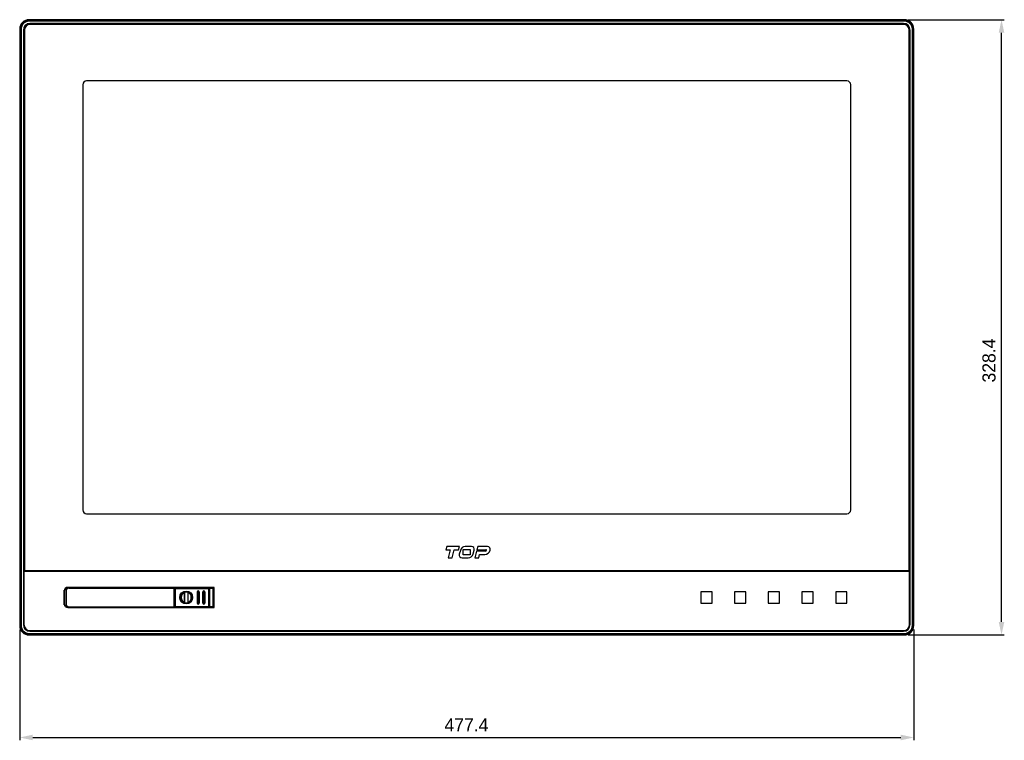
# Model space of a CAD drawing. Header units: millimetres. Extents: x 0 to 1682, y 0 to 1188.
# Tile 10 of 20: x 326 to 851, y 455 to 840. Entities that reach past the tile are written whole.
import ezdxf

# ---------------------------------------------------------------- set-up
doc = ezdxf.new("R2010")
doc.units = ezdxf.units.MM
doc.header["$LTSCALE"] = 92.51
doc.header["$PDMODE"] = 3
doc.header["$PDSIZE"] = 8
doc.layers.get('0').update_dxf_attribs({"linetype": 'CONTINUOUS'})
doc.layers.get('Defpoints').update_dxf_attribs({"linetype": 'CONTINUOUS'})
for name, color, linetype in [('2D-MDP_1950WD-DIM', 7, 'CONTINUOUS'), ('FR_HOST_COVER-GUIDE-SHAPE', 7, 'CONTINUOUS'), ('FR_HOST_COVER-LOCK-SHAPE', 7, 'CONTINUOUS'), ('FR_HOST_USB_COVER_V2-SHAPE', 7, 'CONTINUOUS'), ('FRONT_BEZEL-RT1951WD-SHAPE', 7, 'CONTINUOUS'), ('LOCKING_KEY-SHAPE', 7, 'CONTINUOUS'), ('LOWER_COVER_MONITOR_19-SHAPE', 7, 'CONTINUOUS'), ('TOUCH-1951WD-SHAPE', 7, 'CONTINUOUS')]:
    doc.layers.add(name, color=color, linetype=linetype)
doc.styles.get("Standard").update_dxf_attribs({"font": 'gothic.ttf'})
doc.dimstyles.new('DIMSTYLE_1', dxfattribs={"dimtxt": 7, "dimasz": 7, "dimexe": 1.5, "dimexo": 1, "dimgap": 0.875, "dimtad": 1, "dimdec": 5, "dimdsep": 46, "dimtxsty": 'STANDARD', "dimblk": '_FILLED', "dimblk1": '_FILLED', "dimblk2": '_FILLED', "dimcen": 0.09, "dimadec": 5, "dimazin": 2, "dimtp": 0.8, "dimtm": 0.8, "dimtfac": 1, "dimtdec": 5, "dimtofl": 0, "dimtmove": 0, "dimatfit": 3, "dimldrblk": '_FILLED', "dimfxl": 1, "dimtolj": 1, "dimarcsym": 0})
doc.dimstyles.new('DIMSTYLE_2', dxfattribs={"dimtxt": 7, "dimasz": 7, "dimexe": 1.5, "dimexo": 1, "dimgap": 0.875, "dimtad": 1, "dimdec": 5, "dimdsep": 46, "dimtxsty": 'STANDARD', "dimblk": '_FILLED', "dimblk1": '_FILLED', "dimblk2": '_FILLED', "dimcen": 0.09, "dimadec": 5, "dimazin": 2, "dimtp": 0.5, "dimtm": 0.5, "dimtfac": 1, "dimtdec": 5, "dimtofl": 0, "dimtmove": 0, "dimatfit": 3, "dimldrblk": '_FILLED', "dimfxl": 1, "dimtolj": 1, "dimarcsym": 0})

# ---------------------------------------------------------------- blocks, each defined once
blk = doc.blocks.new('_FILLED')
at = {"color": 0, "linetype": 'ByBlock'}
blk.add_solid([(0, 0), (-1, 0.214), (-1, -0.214)], dxfattribs=at)
blk = doc.blocks.new('*D1')
at = {"layer": '2D-MDP_1950WD-DIM', "color": 0, "linetype": 'Continuous', "lineweight": -2}
for p, q in [((325.76, 514.61), (325.76, 455.39)), ((803.16, 514.61), (803.16, 455.39)), ((332.76, 456.89), (796.16, 456.89))]:
    blk.add_line(p, q, dxfattribs=at)
at = {"layer": 'Defpoints', "color": 0, "linetype": 'Continuous'}
for p in [(325.76, 515.61), (803.16, 515.61), (803.16, 456.89)]:
    blk.add_point(p, dxfattribs=at)
at = {"layer": '2D-MDP_1950WD-DIM', "color": 0, "linetype": 'Continuous', "lineweight": -2, "xscale": 7, "yscale": 7, "zscale": 7, "rotation": 180}
blk.add_blockref('_FILLED', (325.76, 456.89), dxfattribs=at)
at = {"layer": '2D-MDP_1950WD-DIM', "color": 0, "linetype": 'Continuous', "lineweight": -2, "xscale": 7, "yscale": 7, "zscale": 7}
blk.add_blockref('_FILLED', (803.16, 456.89), dxfattribs=at)
at = {"layer": '2D-MDP_1950WD-DIM', "color": 0, "linetype": 'Continuous', "insert": (564.3, 467.09), "char_height": 7, "attachment_point": 2, "line_spacing_factor": 0.9}
blk.add_mtext('\\A1;477.4', dxfattribs=at)
blk = doc.blocks.new('*D2')
at = {"layer": '2D-MDP_1950WD-DIM', "color": 0, "linetype": 'Continuous', "lineweight": -2}
for p, q in [((800.16, 840.01), (851.49, 840.01)), ((849.99, 518.61), (849.99, 833.01)), ((800.16, 511.61), (851.49, 511.61))]:
    blk.add_line(p, q, dxfattribs=at)
at = {"layer": 'Defpoints', "color": 0, "linetype": 'Continuous'}
for p in [(799.16, 840.01), (849.99, 840.01), (799.16, 511.61)]:
    blk.add_point(p, dxfattribs=at)
at = {"layer": '2D-MDP_1950WD-DIM', "color": 0, "linetype": 'Continuous', "lineweight": -2, "xscale": 7, "yscale": 7, "zscale": 7}
for p, rotation in [((849.99, 840.01), 90), ((849.99, 511.61), 270)]:
    blk.add_blockref('_FILLED', p, dxfattribs=dict(at, rotation=rotation))
at = {"layer": '2D-MDP_1950WD-DIM', "color": 0, "linetype": 'Continuous', "insert": (839.78, 658.09), "char_height": 7, "attachment_point": 2, "rotation": 90, "line_spacing_factor": 0.9}
blk.add_mtext('\\A1;328.4', dxfattribs=at)

msp = doc.modelspace()

# ---------------------------------------------------------------- linework, layer by layer
at = {"layer": 'FR_HOST_COVER-GUIDE-SHAPE', "color": 7, "linetype": 'Continuous'}
for p, q in [((408.281766, 536.811095), (408.455251, 536.811095)), ((408.455251, 536.814586), (429.155248, 536.814586)), ((408.455251, 536.811095), (408.455251, 536.614586)), ((408.455251, 536.776624), (408.906151, 536.772689)), ((409.655251, 536.779678), (409.655251, 536.814586)), ((426.105251, 536.814586), (426.105251, 536.756116)), ((426.842144, 536.750864), (429.091537, 536.750864)), ((427.087798, 536.550872), (429.29153, 536.550872)), ((429.091537, 536.750864), (429.155248, 536.814586)), ((429.091537, 526.478307), (429.091537, 536.750864)), ((429.29153, 536.550872), (429.355251, 536.614583)), ((429.29153, 536.550872), (429.29153, 526.678299)), ((429.355251, 526.614588), (429.355251, 536.614583)), ((408.281766, 526.418076), (408.455251, 526.418076)), ((408.455251, 526.418076), (408.455251, 526.614586)), ((408.906151, 526.456482), (408.455251, 526.452547)), ((408.455251, 526.414586), (429.155248, 526.414586)), ((409.655251, 526.414586), (409.655251, 526.449493)), ((426.105251, 526.473056), (426.105251, 526.414586)), ((429.091537, 526.478307), (426.842144, 526.478307)), ((429.29153, 526.678299), (427.087798, 526.678299)), ((429.155248, 526.414586), (429.091537, 526.478307)), ((429.355251, 526.614588), (429.29153, 526.678299))]:
    msp.add_line(p, q, dxfattribs=at)
for points, knots in [([(429.091537, 536.750864), (429.142562, 536.75086), (429.248888, 536.708223), (429.291526, 536.601897), (429.29153, 536.550872)], [0, 0, 0, 0, 0.5000000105, 1, 1, 1, 1]), ([(429.29153, 526.678299), (429.291526, 526.627274), (429.248888, 526.520948), (429.142562, 526.478311), (429.091537, 526.478307)], [0, 0, 0, 0, 0.5000000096, 1, 1, 1, 1])]:
    msp.add_open_spline(points, degree=3, knots=knots, dxfattribs=at)
for points in [[(429.155243, 536.81458), (429.206271, 536.814579), (429.312607, 536.771941), (429.355245, 536.665606), (429.355246, 536.614578)], [(429.155243, 526.414591), (429.206271, 526.414592), (429.312607, 526.45723), (429.355245, 526.563565), (429.355246, 526.614593)]]:
    msp.add_open_spline(points, degree=3, dxfattribs=at)
at = {"layer": 'FR_HOST_COVER-LOCK-SHAPE', "color": 7, "linetype": 'Continuous'}
for p, q in [((408.687563, 536.447377), (408.655251, 536.479689)), ((408.655251, 536.479689), (408.655251, 534.614586)), ((408.687563, 526.781794), (408.687563, 536.447377)), ((408.687563, 536.447377), (427.096501, 536.447377)), ((408.987552, 536.747366), (408.955239, 536.779678)), ((423.658122, 536.779678), (408.955239, 536.779678)), ((408.987552, 526.481805), (408.987552, 536.747366)), ((408.987552, 536.747366), (426.796513, 536.747366)), ((423.705251, 536.756116), (423.658122, 536.779678)), ((426.796513, 526.481805), (426.796513, 536.747366)), ((427.096501, 536.447377), (427.096501, 526.781794)), ((408.455251, 534.541791), (408.678141, 534.622917)), ((420.605251, 534.614586), (420.605251, 528.614586)), ((420.605251, 534.614586), (420.812357, 534.614586)), ((420.612479, 528.614586), (420.612479, 534.614586)), ((420.812357, 528.614586), (420.812357, 534.614586)), ((421.398145, 534.614586), (421.398145, 528.614586)), ((421.398145, 534.614586), (421.605251, 534.614586)), ((421.598023, 534.614586), (421.598023, 528.614586)), ((421.605251, 528.614586), (421.605251, 534.614586)), ((423.605251, 534.614586), (423.605251, 528.614586)), ((423.605251, 534.614586), (423.812357, 534.614586)), ((423.612479, 528.614586), (423.612479, 534.614586)), ((423.812357, 528.614586), (423.812357, 534.614586)), ((424.398145, 534.614586), (424.398145, 528.614586)), ((424.398145, 534.614586), (424.605251, 534.614586)), ((424.598023, 534.614586), (424.598023, 528.614586)), ((424.605251, 528.614586), (424.605251, 534.614586)), ((408.455251, 528.68738), (408.678141, 528.606254)), ((408.655251, 526.749482), (408.655251, 528.614586)), ((408.655251, 526.749482), (408.687563, 526.781794)), ((408.687563, 526.781794), (427.096501, 526.781794)), ((408.955239, 526.449493), (408.987552, 526.481805)), ((423.658122, 526.449493), (408.955239, 526.449493)), ((426.796513, 526.481805), (408.987552, 526.481805)), ((420.605251, 528.614586), (420.812357, 528.614586)), ((421.398145, 528.614586), (421.605251, 528.614586)), ((423.605251, 528.614586), (423.812357, 528.614586)), ((423.705251, 526.473056), (423.658122, 526.449493)), ((424.605251, 528.614586), (424.398145, 528.614586))]:
    msp.add_line(p, q, dxfattribs=at)
for radius in [3.436656, 3.233165, 3.2]:
    msp.add_circle((414.655251, 531.614586), radius, dxfattribs=at)
for centre, radius, start, end in [((421.105251, 534.614586), 0.5, 0, 180), ((421.105251, 534.614586), 0.492772, 0, 180), ((421.105251, 534.614585), 0.292894, 0.00008909, 179.99991091), ((424.105251, 534.614586), 0.5, 0, 180), ((424.105251, 534.614586), 0.492772, 0, 180), ((424.105251, 534.614585), 0.292894, 0.00008909, 179.99991091), ((421.105251, 528.614586), 0.5, 180, 0), ((421.105251, 528.614586), 0.492772, 180, 0), ((421.105251, 528.614586), 0.292894, 180.00008909, 359.99991091), ((424.105251, 528.614586), 0.5, 180, 0), ((424.105251, 528.614586), 0.492772, 180, 0), ((424.105251, 528.614586), 0.292894, 180.00008781, 359.99991219)]:
    msp.add_arc(centre, radius, start, end, dxfattribs=at)
for centre, major_axis, start_param, end_param in [((408.955262, 536.479667), (0.212148, -0.212148), 2.3562325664, 3.9269527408), ((426.805239, 536.456104), (0.212148, 0.212148), -0.7853600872, 0.7853600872), ((408.955262, 526.749504), (0.212148, 0.212148), -3.9269527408, -2.3562325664), ((426.805239, 526.773067), (0.212148, -0.212148), -0.7853600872, 0.7853600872)]:
    msp.add_ellipse(centre, major_axis=major_axis, ratio=0.9999238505, start_param=start_param, end_param=end_param, dxfattribs=at)
for points, knots in [([(408.687563, 536.447377), (408.687569, 536.523914), (408.751525, 536.683404), (408.911014, 536.74736), (408.987552, 536.747366)], [0, 0, 0, 0, 0.499999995, 1, 1, 1, 1]), ([(426.796513, 536.747366), (426.87305, 536.74736), (427.032539, 536.683404), (427.096495, 536.523914), (427.096501, 536.447377)], [0, 0, 0, 0, 0.499999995, 1, 1, 1, 1]), ([(408.987552, 526.481805), (408.911014, 526.481811), (408.751525, 526.545768), (408.687569, 526.705257), (408.687563, 526.781794)], [0, 0, 0, 0, 0.4999999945, 1, 1, 1, 1]), ([(427.096501, 526.781794), (427.096495, 526.705257), (427.032539, 526.545768), (426.87305, 526.481811), (426.796513, 526.481805)], [0, 0, 0, 0, 0.4999999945, 1, 1, 1, 1])]:
    msp.add_open_spline(points, degree=3, knots=knots, dxfattribs=at)
at = {"layer": 'FR_HOST_USB_COVER_V2-SHAPE', "color": 7, "linetype": 'Continuous'}
for p, q in [((351.955251, 536.614586), (351.955251, 536.814586)), ((408.255251, 536.814586), (351.955251, 536.814586)), ((351.955251, 536.614586), (408.455251, 536.614586)), ((408.255251, 526.414586), (408.255251, 536.814586)), ((408.455251, 526.614586), (408.455251, 536.614586)), ((350.455251, 535.314586), (350.455251, 527.914586)), ((350.655251, 535.314586), (350.455251, 535.314586)), ((350.655251, 535.314586), (350.655251, 527.914586)), ((350.655251, 527.914586), (350.455251, 527.914586)), ((351.955251, 526.614586), (351.955251, 526.414586)), ((351.955251, 526.614586), (408.455251, 526.614586)), ((351.955251, 526.414586), (408.255251, 526.414586))]:
    msp.add_line(p, q, dxfattribs=at)
for centre, radius, start, end in [((351.955251, 535.314586), 1.5, 90, 180), ((351.955251, 535.314586), 1.3, 90, 180), ((408.255251, 536.614586), 0.2, 0, 90), ((351.955251, 527.914586), 1.5, 180, 270), ((351.955251, 527.914586), 1.3, 180, 270), ((408.255251, 526.614586), 0.2, 270, 0)]:
    msp.add_arc(centre, radius, start, end, dxfattribs=at)
at = {"layer": 'FRONT_BEZEL-RT1951WD-SHAPE', "color": 7, "linetype": 'Continuous'}
for p, q in [((330.979201, 839.78759), (330.752205, 840.014586)), ((798.158297, 840.014586), (330.752205, 840.014586)), ((330.979201, 839.27014), (330.979201, 839.78759)), ((797.931301, 839.78759), (330.979201, 839.78759)), ((797.931301, 839.27014), (330.979201, 839.27014)), ((331.255251, 838.059096), (331.255251, 838.014586)), ((797.655251, 838.059096), (331.255251, 838.059096)), ((797.655251, 838.014586), (331.255251, 838.014586)), ((797.655251, 838.059096), (797.655251, 838.014586)), ((797.931301, 839.78759), (798.158297, 840.014586)), ((797.931301, 839.27014), (797.931301, 839.78759)), ((325.755251, 835.017631), (325.755251, 516.61154)), ((325.982247, 834.790636), (325.755251, 835.017631)), ((325.982247, 834.790636), (325.982247, 516.838535)), ((326.499696, 834.790636), (325.982247, 834.790636)), ((326.499696, 834.790636), (326.499696, 516.838535)), ((327.71074, 834.514586), (327.71074, 517.114586)), ((327.71074, 834.514586), (327.755251, 834.514586)), ((327.755251, 834.514586), (327.755251, 517.114586)), ((801.199761, 834.514586), (801.155251, 834.514586)), ((801.155251, 517.114586), (801.155251, 834.514586)), ((801.199761, 517.114586), (801.199761, 834.514586)), ((802.410806, 834.790636), (802.928255, 834.790636)), ((802.410806, 516.838535), (802.410806, 834.790636)), ((802.928255, 834.790636), (803.155251, 835.017631)), ((802.928255, 516.838535), (802.928255, 834.790636)), ((803.155251, 516.61154), (803.155251, 835.017631)), ((356.45034, 536.814586), (356.45034, 537.014586)), ((356.585625, 536.814586), (356.585625, 537.014586)), ((358.865507, 536.814586), (358.865507, 537.014586)), ((359.352686, 536.814586), (359.352686, 537.014586)), ((402.351745, 536.985357), (402.322516, 537.014586)), ((402.351745, 536.985357), (402.351745, 536.814586)), ((429.458681, 536.985357), (402.351745, 536.985357)), ((429.455251, 536.785388), (429.258364, 536.785388)), ((429.455251, 526.443783), (429.455251, 536.785388)), ((429.487909, 537.014586), (429.458681, 536.985357)), ((429.613219, 526.214586), (429.613219, 537.014586)), ((349.486017, 527.865571), (349.486017, 535.3636)), ((349.506157, 527.77483), (349.506157, 535.454341)), ((356.45034, 526.214586), (356.45034, 526.414586)), ((356.585625, 526.214586), (356.585625, 526.414586)), ((358.865507, 526.214586), (358.865507, 526.414586)), ((359.352686, 526.214586), (359.352686, 526.414586)), ((402.322516, 526.214586), (402.351745, 526.243814)), ((402.351745, 526.243814), (402.351745, 526.414586)), ((402.351745, 526.243814), (429.458681, 526.243814)), ((429.258364, 526.443783), (429.455251, 526.443783)), ((429.487909, 526.214586), (429.458681, 526.243814)), ((325.982247, 516.838535), (325.755251, 516.61154)), ((326.499696, 516.838535), (325.982247, 516.838535)), ((327.71074, 517.114586), (327.755251, 517.114586)), ((801.199761, 517.114586), (801.155251, 517.114586)), ((802.410806, 516.838535), (802.928255, 516.838535)), ((802.928255, 516.838535), (803.155251, 516.61154)), ((330.979201, 511.841581), (330.752205, 511.614586)), ((330.752205, 511.614586), (798.158297, 511.614586)), ((330.979201, 512.359031), (330.979201, 511.841581)), ((330.979201, 512.359031), (797.931301, 512.359031)), ((330.979201, 511.841581), (797.931301, 511.841581)), ((331.255251, 513.570075), (331.255251, 513.614586)), ((331.255251, 513.614586), (797.655251, 513.614586)), ((331.255251, 513.570075), (797.655251, 513.570075)), ((797.655251, 513.570075), (797.655251, 513.614586)), ((797.931301, 512.359031), (797.931301, 511.841581)), ((797.931301, 511.841581), (798.158297, 511.614586))]:
    msp.add_line(p, q, dxfattribs=at)
for centre, radius, start, end in [((330.978873, 834.790963), 4.996598, 89.99624452, 180.00375548), ((331.255251, 834.514586), 3.54451, 90, 180), ((331.255251, 834.514586), 3.5, 90, 180), ((797.655251, 834.514586), 3.54451, 0, 90), ((797.655251, 834.514586), 3.5, 0, 90), ((402.233087, 536.605457), 1.001935, 155.88409889, 167.94213418), ((361.772169, 526.706231), 5.390459, 183.11311548, 183.66449501), ((402.233071, 526.623727), 1.001923, 192.05881659, 204.12195444), ((330.978873, 516.838208), 4.996598, 179.99624452, 270.00375548), ((331.255251, 517.114586), 3.54451, 180, 270), ((331.255251, 517.114586), 3.5, 180, 270), ((797.655251, 517.114586), 3.54451, 270, 0), ((797.655251, 517.114586), 3.5, 270, 0)]:
    msp.add_arc(centre, radius, start, end, dxfattribs=at)
for centre, major_axis, ratio, start_param, end_param in [((330.758299, 835.011538), (-3.539843, 3.539843), 0.998782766, -0.7847891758, 0.7847891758), ((798.152203, 835.011538), (3.539843, 3.539843), 0.998782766, -0.7847891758, 0.7847891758), ((429.458742, 536.785388), (0, 0.2), 0.0174550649, 0.0174532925, 1.5707963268), ((429.458742, 526.443783), (0, 0.2), 0.0174550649, -4.7123889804, -3.1590459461), ((330.758299, 516.617633), (3.539843, 3.539843), 0.998782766, 2.3568034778, 3.9263818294), ((798.152203, 516.617633), (3.539843, -3.539843), 0.998782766, -0.7847891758, 0.7847891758)]:
    msp.add_ellipse(centre, major_axis=major_axis, ratio=ratio, start_param=start_param, end_param=end_param, dxfattribs=at)
for points, knots in [([(330.979201, 839.27014), (330.396337, 839.27014), (329.218211, 839.037175), (327.729206, 838.040327), (326.732575, 836.551343), (326.499696, 835.373361), (326.499696, 834.790636)], [0, 0, 0, 0, 0.2500973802, 0.500029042, 0.7499618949, 1, 1, 1, 1]), ([(802.928255, 834.790636), (802.928173, 835.440778), (802.668133, 836.754896), (801.556091, 838.415764), (799.895246, 839.527564), (798.58129, 839.787508), (797.931301, 839.78759)], [0, 0, 0, 0, 0.2500888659, 0.5000290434, 0.7499704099, 1, 1, 1, 1]), ([(802.410806, 834.790636), (802.410806, 835.373499), (802.17784, 836.551626), (801.180992, 838.04063), (799.692008, 839.037261), (798.514027, 839.27014), (797.931301, 839.27014)], [0, 0, 0, 0, 0.2500973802, 0.500029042, 0.7499618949, 1, 1, 1, 1]), ([(356.407036, 537.015313), (356.405154, 537.004585), (356.396525, 536.938291), (356.392718, 536.87152), (356.389666, 536.815682)], [0, 0, 0, 0, 0.1630159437, 1, 1, 1, 1]), ([(402.351745, 536.985357), (402.281398, 536.985347), (402.139061, 536.954932), (402.022346, 536.867975), (401.975952, 536.815099)], [0, 0, 0, 0, 0.5000130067, 1, 1, 1, 1]), ([(350.502129, 535.677348), (350.305686, 535.681288), (349.997881, 535.689385), (349.689866, 535.69956), (349.578748, 535.70891)], [0, 0, 0, 0, 0.6379447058, 1, 1, 1, 1]), ([(349.578725, 527.52026), (349.689842, 527.529611), (349.997868, 527.539786), (350.305683, 527.547883), (350.502137, 527.551823)], [0, 0, 0, 0, 0.3620416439, 1, 1, 1, 1]), ([(356.392732, 526.361706), (356.393771, 526.345549), (356.397358, 526.296182), (356.401275, 526.246687), (356.407036, 526.213858)], [0, 0, 0, 0, 0.3269438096, 1, 1, 1, 1]), ([(401.975616, 526.414453), (402.022007, 526.361462), (402.138813, 526.274316), (402.281318, 526.243823), (402.351745, 526.243814)], [0, 0, 0, 0, 0.5000083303, 1, 1, 1, 1]), ([(326.499696, 516.838535), (326.499696, 516.255672), (326.732661, 515.077545), (327.72951, 513.588541), (329.218493, 512.59191), (330.396475, 512.359031), (330.979201, 512.359031)], [0, 0, 0, 0, 0.2500973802, 0.500029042, 0.7499618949, 1, 1, 1, 1]), ([(797.931301, 511.841581), (798.581444, 511.841663), (799.895561, 512.101703), (801.55643, 513.213745), (802.668229, 514.874591), (802.928173, 516.188547), (802.928255, 516.838535)], [0, 0, 0, 0, 0.2500888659, 0.5000290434, 0.7499704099, 1, 1, 1, 1]), ([(797.931301, 512.359031), (798.514165, 512.359031), (799.692291, 512.591996), (801.181296, 513.588844), (802.177926, 515.077828), (802.410806, 516.25581), (802.410806, 516.838535)], [0, 0, 0, 0, 0.2500973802, 0.500029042, 0.7499618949, 1, 1, 1, 1])]:
    msp.add_open_spline(points, degree=3, knots=knots, dxfattribs=at)
for points in [[(401.942832, 537.01465), (401.872032, 536.964715), (401.812853, 536.893491), (401.776717, 536.814749)], [(401.776658, 526.41455), (401.812781, 526.335772), (401.87197, 526.264512), (401.942786, 526.214553)]]:
    msp.add_open_spline(points, degree=3, dxfattribs=at)
at = {"layer": 'LOCKING_KEY-SHAPE', "color": 7, "linetype": 'Continuous'}
for p, q in [((413.680954, 534.132669), (413.68893, 534.454695)), ((413.706981, 529.091633), (413.706981, 534.137538)), ((413.806966, 534.098297), (413.813442, 534.494057)), ((413.806966, 529.130874), (413.806966, 534.098297)), ((413.827942, 534.498257), (413.827942, 528.730914)), ((415.482559, 534.498257), (415.482559, 528.730914)), ((415.49706, 534.494057), (415.503536, 534.098297)), ((415.503536, 534.098297), (415.503536, 529.130874)), ((415.603521, 534.137538), (415.603521, 529.091633)), ((415.621572, 534.454695), (415.629548, 534.132669)), ((413.68893, 528.774476), (413.680954, 529.096502)), ((413.813442, 528.735114), (413.806966, 529.130874)), ((415.503536, 529.130874), (415.49706, 528.735114)), ((415.629548, 529.096502), (415.621572, 528.774476))]:
    msp.add_line(p, q, dxfattribs=at)
msp.add_circle((414.655251, 531.614586), 3, dxfattribs=at)
for start, end in [(111.15245437, 248.84754802), (291.15245154, 68.84754472)]:
    msp.add_arc((414.655251, 531.614586), 2.7, start, end, dxfattribs=at)
for points in [[(413.706981, 534.137538), (413.698155, 534.137598), (413.689185, 534.135854), (413.680954, 534.132669)], [(415.629548, 534.132669), (415.621316, 534.135854), (415.612347, 534.137598), (415.603521, 534.137538)], [(413.680954, 529.096502), (413.689185, 529.093317), (413.698155, 529.091573), (413.706981, 529.091633)], [(415.603521, 529.091633), (415.612347, 529.091573), (415.621316, 529.093317), (415.629548, 529.096502)]]:
    msp.add_open_spline(points, degree=3, dxfattribs=at)
for points, knots in [([(413.706981, 534.137538), (413.731127, 534.137373), (413.765408, 534.134828), (413.806384, 534.111392), (413.806966, 534.098297)], [0, 0, 0, 0, 0.6481668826, 1, 1, 1, 1]), ([(415.603521, 534.137538), (415.579375, 534.137373), (415.545094, 534.134828), (415.504118, 534.111392), (415.503536, 534.098297)], [0, 0, 0, 0, 0.6481667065, 1, 1, 1, 1]), ([(413.706981, 529.091633), (413.731127, 529.091799), (413.765408, 529.094343), (413.806384, 529.117779), (413.806966, 529.130874)], [0, 0, 0, 0, 0.6481673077, 1, 1, 1, 1]), ([(415.603521, 529.091633), (415.579375, 529.091799), (415.545094, 529.094343), (415.504118, 529.117779), (415.503536, 529.130874)], [0, 0, 0, 0, 0.6481673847, 1, 1, 1, 1])]:
    msp.add_open_spline(points, degree=3, knots=knots, dxfattribs=at)
at = {"layer": 'LOWER_COVER_MONITOR_19-SHAPE', "color": 7, "linetype": 'Continuous'}
for p, q in [((328.055251, 545.614586), (328.055251, 517.114586)), ((328.055251, 545.614586), (800.855251, 545.614586)), ((800.855251, 517.114586), (800.855251, 545.614586)), ((429.655251, 537.014586), (351.455251, 537.014586)), ((429.655251, 526.214586), (429.655251, 537.014586)), ((349.455251, 535.014586), (349.455251, 528.214586)), ((695.455251, 534.614586), (689.455251, 534.614586)), ((689.455251, 534.614586), (689.455251, 528.614586)), ((695.455251, 528.614586), (695.455251, 534.614586)), ((713.455251, 534.614586), (707.455251, 534.614586)), ((707.455251, 534.614586), (707.455251, 528.614586)), ((713.455251, 528.614586), (713.455251, 534.614586)), ((731.455251, 534.614586), (725.455251, 534.614586)), ((725.455251, 534.614586), (725.455251, 528.614586)), ((731.455251, 528.614586), (731.455251, 534.614586)), ((749.455251, 534.614586), (743.455251, 534.614586)), ((743.455251, 534.614586), (743.455251, 528.614586)), ((749.455251, 528.614586), (749.455251, 534.614586)), ((767.455251, 534.614586), (761.455251, 534.614586)), ((761.455251, 534.614586), (761.455251, 528.614586)), ((767.455251, 528.614586), (767.455251, 534.614586)), ((351.455251, 526.214586), (429.655251, 526.214586)), ((689.455251, 528.614586), (695.455251, 528.614586)), ((707.455251, 528.614586), (713.455251, 528.614586)), ((725.455251, 528.614586), (731.455251, 528.614586)), ((743.455251, 528.614586), (749.455251, 528.614586)), ((761.455251, 528.614586), (767.455251, 528.614586)), ((331.255251, 513.914586), (797.655251, 513.914586))]:
    msp.add_line(p, q, dxfattribs=at)
for centre, radius, start, end in [((351.455251, 535.014586), 2, 90, 180), ((351.455251, 528.214586), 2, 180, 270), ((331.255251, 517.114586), 3.2, 180, 270), ((797.655251, 517.114586), 3.2, 270, 0)]:
    msp.add_arc(centre, radius, start, end, dxfattribs=at)
at = {"layer": 'TOUCH-1951WD-SHAPE', "color": 7, "linetype": 'Continuous'}
for p, q in [((331.255251, 837.514586), (331.255251, 837.714586)), ((797.655251, 837.714586), (331.255251, 837.714586)), ((797.655251, 837.514586), (331.255251, 837.514586)), ((797.655251, 837.514586), (797.655251, 837.714586)), ((328.055251, 834.514586), (328.055251, 546.314586)), ((328.255251, 834.514586), (328.055251, 834.514586)), ((328.255251, 834.514586), (328.255251, 546.314586)), ((800.655251, 834.514586), (800.855251, 834.514586)), ((800.655251, 546.314586), (800.655251, 834.514586)), ((800.855251, 546.314586), (800.855251, 834.514586)), ((359.455251, 805.314586), (359.455251, 578.314586)), ((767.455251, 807.314586), (361.455251, 807.314586)), ((769.455251, 578.314586), (769.455251, 805.314586)), ((361.455251, 576.314586), (767.455251, 576.314586)), ((553.789997, 558.814886), (553.320282, 557.060726)), ((560.554157, 558.814886), (553.789997, 558.814886)), ((560.084442, 557.060726), (560.554157, 558.814886)), ((566.980411, 558.814886), (563.701506, 558.814886)), ((570.311047, 558.814886), (569.857125, 557.119706)), ((575.476447, 558.814886), (570.311047, 558.814886)), ((553.320282, 557.060726), (555.650234, 557.060726)), ((555.650234, 557.060726), (554.513234, 552.814586)), ((554.513234, 552.814586), (556.632993, 552.814586)), ((556.632993, 552.814586), (557.769992, 557.060726)), ((557.769992, 557.060726), (560.084442, 557.060726)), ((561.035433, 556.768786), (560.482158, 554.702575)), ((561.931111, 552.814586), (565.210016, 552.814586)), ((562.606951, 557.270486), (566.303551, 557.270486)), ((562.606951, 554.358686), (562.606951, 557.270486)), ((566.303551, 554.358686), (562.606951, 554.358686)), ((566.303551, 557.270486), (566.303551, 554.358686)), ((567.876089, 554.860685), (568.429364, 556.926896)), ((569.637465, 556.299386), (568.704332, 552.814586)), ((568.704332, 552.814586), (570.824339, 552.814586)), ((574.499556, 556.299386), (569.637465, 556.299386)), ((569.857125, 557.119706), (574.713849, 557.119706)), ((570.824339, 552.814586), (571.307053, 554.617286)), ((571.307053, 554.617286), (574.051973, 554.617286)), ((328.255251, 546.314586), (328.055251, 546.314586)), ((328.555251, 546.014586), (328.555251, 545.814586)), ((328.555251, 546.014586), (800.355251, 546.014586)), ((328.555251, 545.814586), (800.355251, 545.814586)), ((800.355251, 546.014586), (800.355251, 545.814586)), ((800.655251, 546.314586), (800.855251, 546.314586))]:
    msp.add_line(p, q, dxfattribs=at)
for centre, radius, start, end in [((331.255251, 834.514586), 3.2, 90, 180), ((331.255251, 834.514586), 3, 90, 180), ((797.655251, 834.514586), 3.2, 0, 90), ((797.655251, 834.514586), 3, 0, 90), ((361.455251, 805.314586), 2, 90, 180), ((767.455251, 805.314586), 2, 0, 90), ((361.455251, 578.314586), 2, 180, 270), ((767.455251, 578.314586), 2, 270, 0), ((563.701506, 556.054886), 2.76, 90, 165.00945), ((566.980411, 557.314886), 1.5, 345.00945, 90), ((575.476447, 557.255426), 1.55946, 344.26949761, 90), ((561.931111, 554.314586), 1.5, 165.00945, 270), ((565.210016, 555.574586), 2.76, 270, 345.00945), ((574.051973, 557.656646), 3.03936, 270, 344.26949761), ((574.499556, 556.816692), 0.517306, 270, 0), ((574.713849, 556.816692), 0.303014, 0, 90), ((328.555251, 546.314586), 0.5, 180, 270), ((328.555251, 546.314586), 0.3, 180, 270), ((800.355251, 546.314586), 0.5, 270, 0), ((800.355251, 546.314586), 0.3, 270, 0)]:
    msp.add_arc(centre, radius, start, end, dxfattribs=at)

# ---------------------------------------------------------------- dimensions: what is measured, and where the dimension line sits
at = {"layer": '2D-MDP_1950WD-DIM', "color": 2, "linetype": 'Continuous'}
dim = msp.add_linear_dim(base=(849.98533, 840.014586), p1=(799.158297, 511.614586), p2=(799.158297, 840.014586), angle=90, dimstyle='DIMSTYLE_2', dxfattribs=at)
dim.commit()
dim.dimension.update_dxf_attribs({"geometry": '*D2', "text_midpoint": (849.98533, 658.089148), "dimtype": 160})
dim = msp.add_linear_dim(base=(803.155251, 456.885897), p1=(325.755251, 515.61154), p2=(803.155251, 515.61154), dimstyle='DIMSTYLE_1', dxfattribs=at)
dim.commit()
dim.dimension.update_dxf_attribs({"geometry": '*D1', "text_midpoint": (564.295293, 456.885897), "dimtype": 160})

doc.saveas('drawing.dxf')
